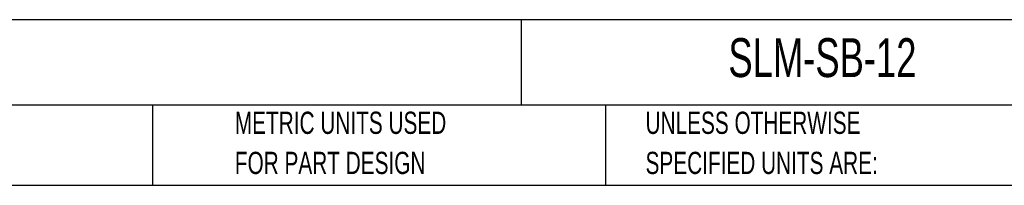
# Model space of a CAD drawing. Header units: millimetres. Extents: x 6 to 273, y 6 to 210.
# Tile 2 of 15: x 108 to 202, y 6 to 22. Entities that reach past the tile are written whole.
import ezdxf

# ---------------------------------------------------------------- set-up
doc = ezdxf.new("R2010")
doc.units = ezdxf.units.MM
doc.layers.add('TEXT', color=140, linetype='Continuous', lineweight=25)
doc.styles.add('SLDTEXTSTYLE0', font='TXT', dxfattribs={"width": 0.7})

msp = doc.modelspace()

# ---------------------------------------------------------------- linework, layer by layer
at = {"layer": 'TEXT'}
for p, q in [((273.05, 22.126108), (6.35, 22.126108)), ((155.758895, 22.126108), (155.758895, 13.97)), ((273.05, 13.97), (6.35, 13.97)), ((120.646478, 13.97), (120.646478, 6.35)), ((163.780177, 13.97), (163.780177, 6.35)), ((6.35, 6.35), (273.05, 6.35))]:
    msp.add_line(p, q, dxfattribs=at)

# ---------------------------------------------------------------- texts
at = {"layer": 'TEXT', "attachment_point": 1, "style": 'SLDTEXTSTYLE0'}
for s, insert, char_height in [('SWIVELLINK STANDARD SERIES METRIC SENSOR MOUNT, FOR USE WITH SLM-SBH, SLM-SBH-XS AND 12MM THREADED BARREL-TYPE SENSORS.', (7.965734, 19.94521), 1.322916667), ('SLM-SB-12', (175.501799, 20.364383), 3.7041667), ('PART DIMENSIONS MAY DIFFER SLIGHTLY', (55.119284, 13.363993), 2.11666667), ('METRIC UNITS USED', (128.478371, 13.363994), 2.11666667), ('UNLESS OTHERWISE', (167.607913, 13.363994), 2.11666667), ('FOR PART DESIGN', (128.478371, 9.541772), 2.11666667), ('SPECIFIED UNITS ARE:', (167.607913, 9.541772), 2.11666667)]:
    msp.add_mtext(s, dxfattribs=dict(at, insert=insert, char_height=char_height))

doc.saveas('drawing.dxf')
